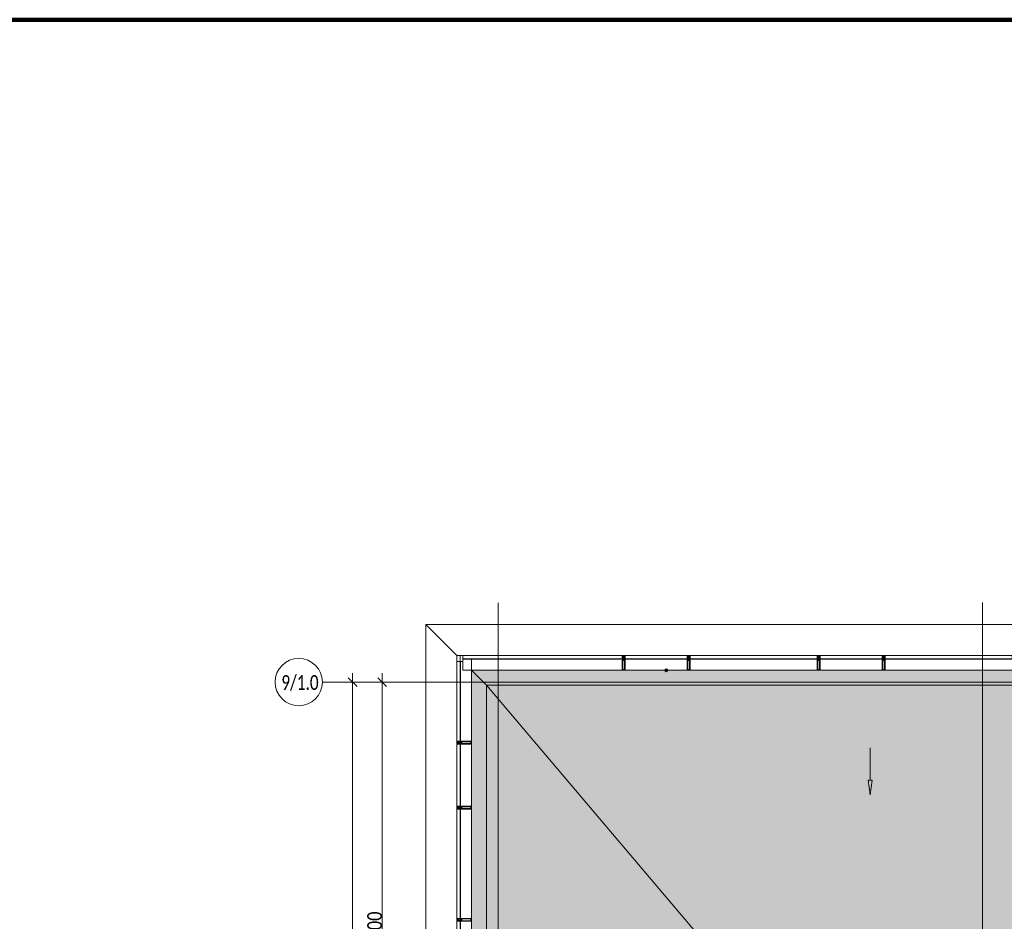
# Model space of a CAD drawing. Header units: millimetres. Extents: x -521669 to 178656, y -69521 to 560843.
# Tile 98 of 256: x -200402 to -183736, y 545579 to 560843. Entities that reach past the tile are written whole.
import ezdxf

# ---------------------------------------------------------------- set-up
doc = ezdxf.new("R2010")
doc.units = ezdxf.units.MM
doc.linetypes.add('-D1d1-15x02', pattern=[19, 15, -2, 0, -2])
doc.layers.get('Defpoints').update_dxf_attribs({"color": 31})
for name, color, linetype, lineweight in [('_0', 7, 'Continuous', 13), ('A-ANNO-DIMS', 8, 'Continuous', 5), ('A-DETL', 7, 'Continuous', 5), ('A-DETL-GENF', 7, 'Continuous', 5), ('A-DETL-MBND', 7, 'Continuous', 9), ('A-GLAZ-CURT', 8, 'Continuous', 5), ('A-GLAZ-CWMG', 8, 'Continuous', 5), ('G-ANNO-DIMS', 7, 'Continuous', 5), ('S-GRID', 7, 'Continuous', 5), ('S-GRID-IDEN', 7, 'Continuous', 5), ('Ограждение', 7, 'Continuous', 5), ('Поручни', 7, 'Continuous', 5)]:
    doc.layers.add(name, color=color, linetype=linetype, lineweight=lineweight)
doc.styles.add('Calibri Light', font='calibril.ttf', dxfattribs={"width": 0.8, "height": 250})
doc.styles.add('Calibri Light_2', font='calibril.ttf', dxfattribs={"width": 0.75, "height": 250})
doc.dimstyles.new('2_5', dxfattribs={"dimscale": 304.8, "dimtxt": 294.337106, "dimasz": 0.492126, "dimexe": 0.492126, "dimexo": 0.492126, "dimgap": 0, "dimtad": 1, "dimdec": 0, "dimrnd": 5, "dimdsep": 46, "dimtxsty": 'Calibri Light', "dimblk1": 'OBLIQUE', "dimblk2": 'OBLIQUE', "dimsah": 1, "dimcen": 0.09, "dimdle": 0.492126, "dimazin": 0, "dimtfac": 1, "dimtdec": 4, "dimtix": 1, "dimtmove": 0, "dimatfit": 3, "dimfxl": 1, "dimtvp": 1, "dimtolj": 1, "dimtzin": 0, "dimlwd": 5, "dimlwe": 5, "dimarcsym": 2})

# ---------------------------------------------------------------- blocks, each defined once
blk = doc.blocks.new('Quad Corner Mullion - Q_0_100_-50_ALU-4955097-50_AS_M_L35')
at = {"layer": 'A-GLAZ-CWMG', "lineweight": 9}
for p, q in [((0, 100), (-100, 100)), ((-100, 100), (-100, 0)), ((-100, 0), (0, 0)), ((0, 0), (0, 100))]:
    blk.add_line(p, q, dxfattribs=at)
blk = doc.blocks.new('System Panel - A_PAN_Glass_Зеркальное-4955130-50_AS_M_L35')
at = {"layer": 'A-GLAZ-CURT'}
for p, q in [((1350, 0), (-1350, 0)), ((-1350, 0), (-1350, -55)), ((1350, -55), (1350, 0)), ((-1350, -55), (1350, -55))]:
    blk.add_line(p, q, dxfattribs=at)
blk = doc.blocks.new('Rectangular Mullion - R_InvisibleFrame_50Wx250H-4028387-50_AS_M_L35')
at = {"layer": 'A-GLAZ-CWMG'}
for p, q in [((-650, 29640), (2050, 29640)), ((-650, 29450), (-650, 29600)), ((-650, 29450), (2050, 29450))]:
    blk.add_line(p, q, dxfattribs=at)
blk = doc.blocks.new('System Panel - A_PAN_Glass_Зеркальное-4955129-50_AS_M_L35')
at = {"layer": 'A-GLAZ-CURT'}
for p, q in [((1075, 0), (-1075, 0)), ((-1075, 0), (-1075, -55)), ((1075, -55), (1075, 0)), ((-1075, -55), (1075, -55))]:
    blk.add_line(p, q, dxfattribs=at)
blk = doc.blocks.new('Rectangular Mullion - R_InvisibleFrame_50Wx250H-4028424-50_AS_M_L35')
at = {"layer": 'A-GLAZ-CWMG'}
for p, q in [((9800, 29640), (11950, 29640)), ((9800, 29450), (11950, 29450))]:
    blk.add_line(p, q, dxfattribs=at)
blk = doc.blocks.new('Rectangular Mullion - 50Wx250H-2623690-50_AS_M_L35')
at = {"layer": 'A-DETL-GENF'}
for p, q in [((-25, 65), (-25, 250)), ((-25, 250), (0, 250)), ((-23, 237), (0, 237)), ((-23, 237), (-23, 74)), ((-15, 84), (-15, 237)), ((25, 250), (0, 250)), ((23, 237), (0, 237)), ((15, 84), (15, 237)), ((23, 237), (23, 74)), ((25, 65), (25, 250)), ((-14, 65), (-25, 65)), ((-24, 15), (-25, 14)), ((-25, 0), (-25, 14)), ((-22, 17), (-24, 17)), ((-24, 17), (-24, 15)), ((-23, 11), (-24, 15)), ((-23, 11), (-24, 10)), ((-24, 1), (-24, 10)), ((-24, 1), (-12, 1)), ((0, 84), (-23, 84)), ((-1, 74), (-23, 74)), ((-23, 10), (-22, 8)), ((-22, 17), (-22, 16)), ((-22, 16), (-21, 16)), ((-22, 8), (-22, 4)), ((-21, 4), (-22, 4)), ((-19, 18), (-21, 16)), ((-21, 4), (-21, 6)), ((-21, 6), (-14, 6)), ((-18, 17), (-19, 18)), ((-7, 17), (-18, 17)), ((-14, 71), (-14, 65)), ((-10, 71), (-14, 71)), ((-14, 6), (-14, 4)), ((-13, 4), (-14, 4)), ((-13, 8), (-11, 11)), ((-13, 8), (-12, 7)), ((-13, 4), (-12, 7)), ((-12, 9), (-12, 15)), ((-12, 15), (0, 15)), ((-12, 1), (-12, 7)), ((-10, 11), (-11, 11)), ((-10, 53), (-10, 71)), ((-9, 53), (-10, 53)), ((-10, 53), (-10, 17)), ((-10, 17), (-8, 17)), ((-10, 1), (-10, 11)), ((-5, 1), (-10, 1)), ((-9, 53), (-7, 55)), ((-9, 18), (-9, 23)), ((-8, 18), (-9, 18)), ((-9, 23), (-2, 30)), ((-8, 17), (-8, 18)), ((-7, 65), (-6, 67)), ((-7, 65), (-7, 55)), ((-7, 18), (-7, 17)), ((-3, 18), (-7, 18)), ((-4, 67), (-6, 67)), ((0, 8), (-5, 8)), ((-5, 1), (-5, 8)), ((-4, 67), (-3, 65)), ((-3, 65), (-3, 55)), ((-1, 53), (-3, 55)), ((-3, 18), (-3, 17)), ((-3, 17), (0, 17)), ((-2, 30), (0, 30)), ((0, 53), (-1, 53)), ((0, 84), (23, 84)), ((0, 53), (1, 53)), ((2, 30), (0, 30)), ((3, 17), (0, 17)), ((0, 15), (0, 17)), ((0, 15), (0, 17)), ((12, 15), (0, 15)), ((0, 0), (0, 8)), ((0, 8), (5, 8)), ((0, 0), (0, 8)), ((1, 74), (23, 74)), ((1, 53), (3, 55)), ((8, 23), (2, 30)), ((4, 67), (3, 65)), ((3, 65), (3, 55)), ((3, 18), (3, 17)), ((3, 18), (7, 18)), ((4, 67), (6, 67)), ((5, 1), (5, 8)), ((5, 1), (10, 1)), ((7, 65), (6, 67)), ((7, 65), (7, 55)), ((9, 53), (7, 55)), ((7, 18), (7, 17)), ((7, 17), (18, 17)), ((8, 18), (8, 18)), ((8, 17), (8, 18)), ((10, 17), (8, 17)), ((9, 53), (10, 53)), ((8, 18), (8, 23)), ((10, 71), (14, 71)), ((10, 53), (10, 71)), ((10, 53), (10, 17)), ((10, 11), (11, 11)), ((10, 1), (10, 11)), ((13, 8), (11, 11)), ((12, 9), (12, 15)), ((13, 8), (12, 7)), ((13, 4), (12, 7)), ((12, 1), (12, 7)), ((24, 1), (12, 1)), ((13, 4), (14, 4)), ((14, 71), (14, 65)), ((14, 65), (25, 65)), ((21, 6), (14, 6)), ((14, 6), (14, 4)), ((18, 17), (19, 18)), ((19, 18), (21, 16)), ((22, 16), (21, 16)), ((21, 4), (21, 6)), ((21, 4), (22, 4)), ((22, 17), (22, 16)), ((22, 17), (24, 17)), ((23, 10), (22, 8)), ((22, 8), (22, 4)), ((23, 11), (24, 15)), ((23, 11), (24, 10)), ((24, 17), (24, 15)), ((24, 15), (25, 14)), ((24, 1), (24, 10)), ((25, 0), (25, 14)), ((-25, 0), (0, 0)), ((25, 0), (0, 0))]:
    blk.add_line(p, q, dxfattribs=at)
for centre, start, end in [((-1, 73), 360, 90), ((1, 73), 90, 180)]:
    blk.add_arc(centre, 0.5, start, end, dxfattribs=at)
blk = doc.blocks.new('Rectangular Mullion - R_StandardFrame_50Wx250H_ALU-V9-50_AS_M_L35')
at = {"layer": 'A-GLAZ-CWMG', "lineweight": 9}
for p, q in [((-25, 0), (-25, 250)), ((-25, 250), (25, 250)), ((25, 250), (25, 0)), ((25, 0), (-25, 0))]:
    blk.add_line(p, q, dxfattribs=at)
blk = doc.blocks.new('System Panel - A_PAN_Glass_Зеркальное-V10-50_AS_M_L35')
at = {"layer": 'A-GLAZ-CURT'}
for p, q in [((525, 0), (-525, 0)), ((-525, 0), (-525, -55)), ((525, -55), (525, 0)), ((-525, -55), (525, -55))]:
    blk.add_line(p, q, dxfattribs=at)
blk = doc.blocks.new('Rectangular Mullion - R_InvisibleFrame_50Wx250H-4028231-50_AS_M_L35')
at = {"layer": 'A-GLAZ-CWMG'}
for p, q in [((12000, 29640), (13050, 29640)), ((12000, 29450), (13050, 29450))]:
    blk.add_line(p, q, dxfattribs=at)
blk = doc.blocks.new('System Panel - A_PAN_Glass_Зеркальное-4955099-50_AS_M_L35')
at = {"layer": 'A-GLAZ-CURT'}
for p, q in [((725, 0), (-725, 0)), ((-725, 0), (-725, -55)), ((725, -55), (725, 0)), ((-725, -55), (725, -55))]:
    blk.add_line(p, q, dxfattribs=at)
blk = doc.blocks.new('Rectangular Mullion - R_InvisibleFrame_50Wx250H-4028420-50_AS_M_L35')
at = {"layer": 'A-GLAZ-CWMG'}
for p, q in [((-690, 28250), (-690, 29600)), ((-500, 28250), (-500, 29645))]:
    blk.add_line(p, q, dxfattribs=at)
blk = doc.blocks.new('Rectangular Mullion - R_StandardFrame_50Wx250H_ALU-3764483-50_AS_M_L35')
at = {"layer": 'A-GLAZ-CWMG', "lineweight": 9}
for p, q in [((-25, 0), (-25, 250)), ((-25, 250), (25, 250)), ((25, 250), (25, 0)), ((25, 0), (-25, 0))]:
    blk.add_line(p, q, dxfattribs=at)
blk = doc.blocks.new('System Panel - A_PAN_Glass_Зеркальное-V11-50_AS_M_L35')
at = {"layer": 'A-GLAZ-CURT'}
for p, q in [((925, 0), (-925, 0)), ((-925, 0), (-925, -55)), ((925, -55), (925, 0)), ((-925, -55), (925, -55))]:
    blk.add_line(p, q, dxfattribs=at)
blk = doc.blocks.new('Rectangular Mullion - R_InvisibleFrame_50Wx250H-3511726-50_AS_M_L35')
at = {"layer": 'A-GLAZ-CWMG'}
for p, q in [((-690, 25250), (-690, 27100)), ((-500, 25250), (-500, 27100))]:
    blk.add_line(p, q, dxfattribs=at)
blk = doc.blocks.new('Ограждение - Ограждение-4611746-50_AS_M_L35')
at = {"layer": 'Поручни'}
for p, q in [((-450, 29400), (-200, 29150)), ((16150, 29400), (15900, 29150)), ((15900, 29150), (-200, 29150)), ((-200, 29150), (-200, 18550)), ((15900, 22562), (15900, 29150)), ((16150, 22600), (16150, 22562)), ((-450, 18300), (-200, 18550)), ((-200, 18550), (349.2, 18550)), ((99.2, 18300), (349.2, 18550)), ((349.2, 18550), (349.2, 14950))]:
    blk.add_line(p, q, dxfattribs=at)
blk = doc.blocks.new('Ограждение - Ограждение-4619653-50_AS_M_L35')
at = {"layer": 'A-DETL-MBND'}
for p, q in [((16400, 30175), (-1225, 30175)), ((-1225, 30175), (-700, 29650)), ((-1225, 30175), (-1225, 18050))]:
    blk.add_line(p, q, dxfattribs=at)
blk = doc.blocks.new('RST_AR_KMN_R22_B3_FCD_rvt-1-50_AS_M_L35')
at = {"layer": 'A-GLAZ-CURT', "lineweight": 9, "rotation": 89.99999999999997}
for name, p in [('System Panel - A_PAN_Glass_Зеркальное-4955099-50_AS_M_L35', (-750, 28975)), ('System Panel - A_PAN_Glass_Зеркальное-V10-50_AS_M_L35', (-750, 27675)), ('System Panel - A_PAN_Glass_Зеркальное-V11-50_AS_M_L35', (-750, 26175)), ('System Panel - A_PAN_Glass_Зеркальное-V10-50_AS_M_L35', (-750, 24675))]:
    blk.add_blockref(name, p, dxfattribs=at)
at = {"layer": 'A-GLAZ-CURT', "lineweight": 9}
for name, p in [('System Panel - A_PAN_Glass_Зеркальное-4955130-50_AS_M_L35', (700, 29700)), ('System Panel - A_PAN_Glass_Зеркальное-V10-50_AS_M_L35', (2625, 29700)), ('System Panel - A_PAN_Glass_Зеркальное-4955129-50_AS_M_L35', (4275, 29700)), ('System Panel - A_PAN_Glass_Зеркальное-V10-50_AS_M_L35', (5925, 29700)), ('System Panel - A_PAN_Glass_Зеркальное-4955129-50_AS_M_L35', (7575, 29700))]:
    blk.add_blockref(name, p, dxfattribs=at)
at = {"layer": 'A-GLAZ-CWMG', "lineweight": 9}
for name, p, rotation in [('Quad Corner Mullion - Q_0_100_-50_ALU-4955097-50_AS_M_L35', (-750, 29700), 180), ('Rectangular Mullion - R_InvisibleFrame_50Wx250H-4028231-50_AS_M_L35', (28950, 15150), 89.99999999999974), ('Rectangular Mullion - R_InvisibleFrame_50Wx250H-4028231-50_AS_M_L35', (28950, 12150), 89.99999999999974)]:
    blk.add_blockref(name, p, dxfattribs=dict(at, rotation=rotation))
at = {"layer": 'A-GLAZ-CWMG', "lineweight": 9, "extrusion": (0, 0, -1)}
for name, p, rotation in [('Rectangular Mullion - 50Wx250H-2623690-50_AS_M_L35', (-2075, 29700), 180), ('Rectangular Mullion - R_StandardFrame_50Wx250H_ALU-V9-50_AS_M_L35', (-2075, 29700), 180), ('Rectangular Mullion - 50Wx250H-2623690-50_AS_M_L35', (-3175, 29700), 180), ('Rectangular Mullion - R_StandardFrame_50Wx250H_ALU-V9-50_AS_M_L35', (-3175, 29700), 180), ('Rectangular Mullion - 50Wx250H-2623690-50_AS_M_L35', (-5375, 29700), 180), ('Rectangular Mullion - R_StandardFrame_50Wx250H_ALU-V9-50_AS_M_L35', (-5375, 29700), 180), ('Rectangular Mullion - 50Wx250H-2623690-50_AS_M_L35', (-6475, 29700), 180), ('Rectangular Mullion - R_StandardFrame_50Wx250H_ALU-V9-50_AS_M_L35', (-6475, 29700), 180), ('Rectangular Mullion - 50Wx250H-2623690-50_AS_M_L35', (750, 28225), 90.00000000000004), ('Rectangular Mullion - R_StandardFrame_50Wx250H_ALU-3764483-50_AS_M_L35', (750, 28225), 90.00000000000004), ('Rectangular Mullion - 50Wx250H-2623690-50_AS_M_L35', (750, 27125), 90.00000000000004), ('Rectangular Mullion - R_StandardFrame_50Wx250H_ALU-3764483-50_AS_M_L35', (750, 27125), 90.00000000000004), ('Rectangular Mullion - 50Wx250H-2623690-50_AS_M_L35', (750, 25225), 90.00000000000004), ('Rectangular Mullion - R_StandardFrame_50Wx250H_ALU-3764483-50_AS_M_L35', (750, 25225), 90.00000000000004)]:
    blk.add_blockref(name, p, dxfattribs=dict(at, rotation=rotation))
at = {"layer": 'A-GLAZ-CWMG', "lineweight": 9}
for name, p in [('Rectangular Mullion - R_InvisibleFrame_50Wx250H-4028420-50_AS_M_L35', (0, 0)), ('Rectangular Mullion - R_InvisibleFrame_50Wx250H-4028387-50_AS_M_L35', (0, 0)), ('Rectangular Mullion - R_InvisibleFrame_50Wx250H-4028231-50_AS_M_L35', (-9900, 0)), ('Rectangular Mullion - R_InvisibleFrame_50Wx250H-4028424-50_AS_M_L35', (-6600, 0)), ('Rectangular Mullion - R_InvisibleFrame_50Wx250H-4028231-50_AS_M_L35', (-6600, 0)), ('Rectangular Mullion - R_InvisibleFrame_50Wx250H-4028424-50_AS_M_L35', (-3300, 0)), ('Rectangular Mullion - R_InvisibleFrame_50Wx250H-3511726-50_AS_M_L35', (0, 0))]:
    blk.add_blockref(name, p, dxfattribs=at)
at = {"layer": 'Ограждение', "lineweight": 9}
for name in ['Ограждение - Ограждение-4619653-50_AS_M_L35', 'Ограждение - Ограждение-4611746-50_AS_M_L35']:
    blk.add_blockref(name, (-50, 50), dxfattribs=at)
blk = doc.blocks.new('Ось сетки - 8D-802830-50_AS_M_L35')
at = {"layer": 'S-GRID-IDEN'}
blk.add_circle((0, 0), 4, dxfattribs=at)
blk = doc.blocks.new('_Oblique')
at = {"color": 0, "linetype": 'ByBlock', "lineweight": -2}
blk.add_line((-0.5, -0.5), (0.5, 0.5), dxfattribs=at)
blk = doc.blocks.new('*D12286')
at = {"layer": 'A-ANNO-DIMS', "color": 0, "lineweight": 5, "transparency": 16777216}
for p, q in [((-194267, 541079), (-194267, 549779)), ((-194223, 549629), (-194117, 549629)), ((-194223, 541229), (-194117, 541229))]:
    blk.add_line(p, q, dxfattribs=at)
at = {"layer": 'Defpoints', "color": 0, "transparency": 16777216}
for p in [(-194373, 549629), (-194267, 549629), (-194373, 541229)]:
    blk.add_point(p, dxfattribs=at)
at = {"layer": 'A-ANNO-DIMS', "color": 0, "lineweight": 5, "transparency": 16777216, "xscale": 150, "yscale": 150, "zscale": 150}
for p, rotation in [((-194267, 549629), 90), ((-194267, 541229), 270)]:
    blk.add_blockref('_Oblique', p, dxfattribs=dict(at, rotation=rotation))
at = {"layer": 'A-ANNO-DIMS', "color": 0, "transparency": 16777216, "insert": (-194394, 545429), "char_height": 250, "width": 799.05, "attachment_point": 5, "rotation": 90, "style": 'Calibri Light'}
blk.add_mtext('\\A1;8400', dxfattribs=at)
blk = doc.blocks.new('*D12287')
at = {"layer": 'A-ANNO-DIMS', "color": 0, "lineweight": 5, "transparency": 16777216}
for p, q in [((-194767, 520279), (-194767, 549779)), ((-194723, 549629), (-194617, 549629)), ((-194723, 520429), (-194617, 520429))]:
    blk.add_line(p, q, dxfattribs=at)
at = {"layer": 'Defpoints', "color": 0, "transparency": 16777216}
for p in [(-194873, 549629), (-194767, 549629), (-194873, 520429)]:
    blk.add_point(p, dxfattribs=at)
at = {"layer": 'A-ANNO-DIMS', "color": 0, "lineweight": 5, "transparency": 16777216, "xscale": 150, "yscale": 150, "zscale": 150}
for p, rotation in [((-194767, 549629), 90), ((-194767, 520429), 270)]:
    blk.add_blockref('_Oblique', p, dxfattribs=dict(at, rotation=rotation))
at = {"layer": 'A-ANNO-DIMS', "color": 0, "transparency": 16777216, "insert": (-194894, 535029), "char_height": 250, "width": 978.55, "attachment_point": 5, "rotation": 90, "style": 'Calibri Light'}
blk.add_mtext('\\A1;29200', dxfattribs=at)

msp = doc.modelspace()

# ---------------------------------------------------------------- hatches: boundary and pattern name
at = {"layer": '_0', "transparency": 33554534}
h = msp.add_hatch(color=252, dxfattribs=at)
h.dxf.hatch_style = 1
h.paths.add_polyline_path([(-154802.1, 519878.6), (-192753.7, 519878.6), (-192753.7, 549830.2), (-154802.1, 549830.2)])
h.paths.add_polyline_path([(-179202.9, 539329.4), (-183852.9, 539329.4), (-183852.9, 541329.4), (-182952.9, 541329.4), (-166902.9, 541329.4), (-163702.9, 541329.4), (-163702.9, 539329.4), (-169852.9, 539329.4), (-169852.9, 530379.4), (-163702.9, 530379.4), (-163702.9, 528379.4), (-183952.9, 528379.4), (-183952.9, 528379.4), (-186002.9, 528379.4), (-186002.9, 530379.4), (-183852.9, 530379.4), (-183852.9, 534429.4), (-179002.9, 534429.4), (-179002.9, 532929.4), (-177352.9, 532929.4), (-177352.9, 537229.4), (-179202.9, 537229.4)], flags=16)
at = {"layer": 'A-DETL-GENF'}
msp.add_hatch(color=256, dxfattribs=at).paths.add_polyline_path([(-186007.1, 547719.2), (-185972.1, 547968.2), (-186042.1, 547968.2), (-186025.4, 547849.5)])
at = {"layer": 'G-ANNO-DIMS'}
h = msp.add_hatch(color=256, dxfattribs=at)
edge = h.paths.add_edge_path()
edge.add_arc((-189458, 549829.4), 25, 0, 360)

# ---------------------------------------------------------------- linework, layer by layer
at = {"layer": 'A-DETL'}
for p, q in [((-192502.9, 549579.4), (-188180.4, 544479.4)), ((-186007.1, 548518.2), (-186007.1, 547968.2)), ((-186042.1, 547968.2), (-186007.1, 547719.2)), ((-186007.1, 547968.2), (-186042.1, 547968.2)), ((-186007.1, 547719.2), (-185972.1, 547968.2)), ((-185972.1, 547968.2), (-186007.1, 547968.2))]:
    msp.add_line(p, q, dxfattribs=at)
at = {"layer": 'Defpoints', "color": 1, "lineweight": 100}
msp.add_lwpolyline([(-127543.5, 560843), (-241013.6, 560843), (-241013.6, 504612.3), (-127543.5, 504612.3)], close=True, dxfattribs=at)
at = {"layer": 'G-ANNO-DIMS'}
msp.add_circle((-189458, 549829.4), 25, dxfattribs=at)
at = {"layer": 'S-GRID', "linetype": '-D1d1-15x02'}
for p, q in [((-192302.9, 517476.4), (-192302.9, 550977.8)), ((-184102.9, 517485.2), (-184102.9, 550977.8)), ((-195278.8, 549629.4), (-154847.2, 549629.4))]:
    msp.add_line(p, q, dxfattribs=at)

# ---------------------------------------------------------------- block references
at = {"lineweight": 5}
msp.add_blockref('RST_AR_KMN_R22_B3_FCD_rvt-1-50_AS_M_L35', (-192252.9, 520379.4), dxfattribs=at)
at = {"layer": 'S-GRID-IDEN', "xscale": 99.99999999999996, "yscale": 99.99999999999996, "zscale": 99.99999999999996, "rotation": 270}
msp.add_blockref('Ось сетки - 8D-802830-50_AS_M_L35', (-195678.8, 549629.4), dxfattribs=at)

# ---------------------------------------------------------------- texts
at = {"layer": 'S-GRID-IDEN', "insert": (-195973.3, 549747.1), "char_height": 250, "width": 701.477, "attachment_point": 1, "style": 'Calibri Light_2'}
msp.add_mtext('9/1.0', dxfattribs=at)

# ---------------------------------------------------------------- dimensions: what is measured, and where the dimension line sits
at = {"layer": 'A-ANNO-DIMS'}
for base, p1, p2, override, picture, middle in [((-194766.6, 549629.4), (-194872.6, 520429.4), (-194872.6, 549629.4), {"dimpost": '<>', "dimfxl": 29200}, '*D12287', (-194894.3, 535029.4)), ((-194266.6, 549629.4), (-194372.6, 541229.4), (-194372.6, 549629.4), {"dimpost": '<>', "dimfxl": 8400}, '*D12286', (-194394.3, 545429.4))]:
    dim = msp.add_linear_dim(base=base, p1=p1, p2=p2, angle=90, dimstyle='2_5', override=override, dxfattribs=at)
    dim.commit()
    dim.dimension.update_dxf_attribs({"geometry": picture, "text_midpoint": middle})

doc.saveas('drawing.dxf')
